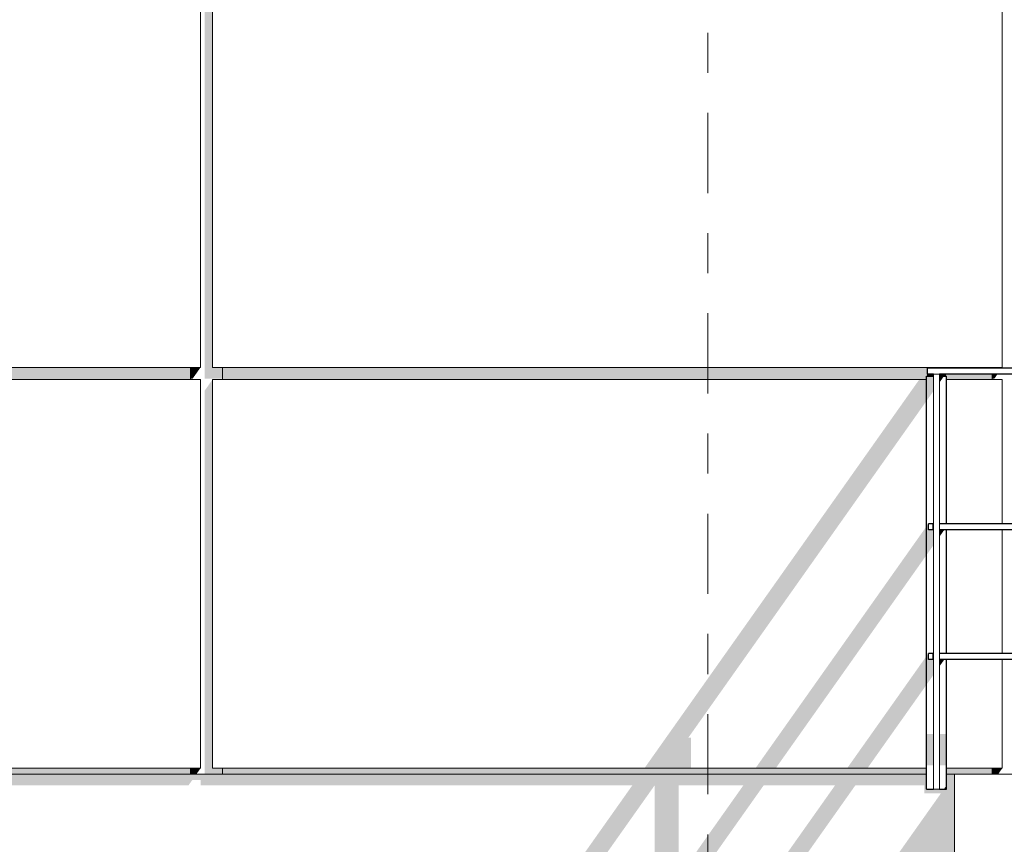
# Model space of a CAD drawing. Header units: metres. Extents: x -52 to 321, y -8 to 26.
# Tile 199 of 256: x 300.71 to 303.17, y 3.17 to 5.23. Entities that reach past the tile are written whole.
import ezdxf
from ezdxf.enums import TextEntityAlignment as Align

# ---------------------------------------------------------------- set-up
doc = ezdxf.new("R2010")
doc.units = ezdxf.units.M
doc.header["$MEASUREMENT"] = 0
doc.linetypes.add('Raster', pattern=[0.4, 0.2, -0.1, 0, -0.1])
for name, color, linetype in [('10 Wand außen', 7, 'Continuous'), ('20 Decke', 7, 'Continuous'), ('40 Absturzsicherung', 7, 'Continuous'), ('50 Sanitäreinrichtung', 7, 'Continuous'), ('90 Achsraster', 7, 'Continuous'), ('94 Genehmigungsplanung Bemaßung', 7, 'Continuous')]:
    doc.layers.add(name, color=color, linetype=linetype)
doc.styles.add('ERSTELLTER_STIL_1', font='arial.ttf')
doc.styles.add('ERSTELLTER_STIL_2', font='arial.ttf')
doc.dimstyles.new('ERSTELLTER_STIL__1', dxfattribs={"dimtxt": 0.25, "dimasz": 0.19, "dimexe": 0.18, "dimexo": 0.1, "dimgap": 0, "dimtad": 1, "dimtih": 1, "dimtoh": 1, "dimzin": 0, "dimdsep": 46, "dimtxsty": 'ERSTELLTER_STIL_2', "dimblk": 'ARROWHEAD_6', "dimblk1": 'ARROWHEAD_6', "dimblk2": 'ARROWHEAD_6', "dimcen": 0.09, "dimclrd": 7, "dimclre": 7, "dimclrt": 7, "dimazin": 0, "dimtfac": 1, "dimtdec": 4, "dimtmove": 0, "dimatfit": 3, "dimfxl": 1, "dimtolj": 1, "dimtzin": 0, "dimarcsym": 0})

# ---------------------------------------------------------------- blocks, each defined once
blk = doc.blocks.new('Standard-Rastermarker[15]_2', base_point=(302.4261, 9.9973))
at = {"layer": '90 Achsraster', "color": 14, "linetype": 'Raster', "lineweight": 18, "true_color": 0xa80000}
blk.add_line((302.4261, 8.9973), (302.4261, -1.0027), dxfattribs=at)
at = {"layer": '90 Achsraster', "color": 14, "lineweight": 18, "true_color": 0xa80000, "style": 'ERSTELLTER_STIL_1'}
for tag, p in [('AC_MarkerText_1_0', (302.4261, 10.4973)), ('AC_MarkerText_1_1', (302.4261, -2.2027))]:
    blk.add_attdef(tag, text='', height=0.3, rotation=360, dxfattribs=at).set_placement(p, align=Align.TOP_CENTER)
blk = doc.blocks.new('*D55', base_point=(33626.1154, -0.0027))
at = {"layer": '94 Genehmigungsplanung Bemaßung', "color": 7, "linetype": 'Continuous', "lineweight": 13}
for p, q in [((297.0161, 9.1905), (297.0161, 9.5655)), ((312.8361, 9.1905), (312.8361, 9.5655)), ((297.1161, 9.478), (296.9161, 9.278)), ((312.7361, 9.278), (312.9361, 9.478)), ((296.8661, 9.378), (297.0161, 9.378)), ((297.0161, 9.378), (312.8361, 9.378)), ((312.8361, 9.378), (312.9861, 9.378))]:
    blk.add_line(p, q, dxfattribs=at)
at = {"layer": '94 Genehmigungsplanung Bemaßung', "color": 7, "lineweight": 13, "insert": (304.4971, 9.428), "char_height": 0.25, "attachment_point": 7, "style": 'ERSTELLTER_STIL_2'}
blk.add_mtext('\\A1;{\\pql;\\fArial|b0|i0|c0|p0;\\W1.000000;15,82}', dxfattribs=at)
blk = doc.blocks.new('ARROWHEAD_6')
at = {"color": 0, "linetype": 'Continuous', "lineweight": 0}
for p, q in [((-0.5, -0.5), (0.5, 0.5)), ((0, 0), (-1, 0))]:
    blk.add_line(p, q, dxfattribs=at)

msp = doc.modelspace()

# ---------------------------------------------------------------- hatches: boundary and pattern name
at = {"layer": '10 Wand außen', "linetype": 'Continuous', "lineweight": 0, "true_color": 0x000000}
h = msp.add_hatch(color=18, dxfattribs=at)
h.paths.add_polyline_path([(297.0961, 3.3198), (297.1311, 3.3198), (297.1405, 3.3331), (297.1611, 3.3331), (297.1611, 3.3198), (299.1311, 3.3198), (299.1405, 3.3331), (299.1611, 3.3331), (299.1611, 3.3198), (301.1311, 3.3198), (301.1405, 3.3331), (301.1611, 3.3331), (301.1611, 3.3198), (302.2383, 3.3198), (301.6066, 2.4264), (301.6066, 2.4114), (301.6216, 2.4114), (301.6216, 2.056), (301.6116, 2.0418), (301.6116, 2.0268), (301.6216, 2.0268), (301.6216, 1.7324), (301.6116, 1.7183), (301.6116, 1.7033), (301.6216, 1.7033), (301.6216, 1.3764), (301.6366, 1.3764), (301.6816, 1.44), (301.6816, 1.7033), (301.8791, 1.7033), (301.7416, 1.5088), (301.7416, 1.356), (302.4287, 1.356), (302.4287, 1.2088), (302.9616, 1.2088), (302.9616, -0.0027), (303.0916, -0.0027), (303.0916, 3.0473), (303.0416, 3.0473), (303.0416, 3.3473), (303.0216, 3.3473), (303.0216, 3.3198), (303.0222, 3.3198), (303.0216, 3.319), (303.0216, 3.3103), (302.9716, 3.3103), (302.9716, 3.3473), (297.0961, 3.3473)])
h.paths.add_polyline_path([(301.8297, 2.0268), (301.6816, 1.8173), (301.6816, 2.0268)], flags=0)
h.paths.add_polyline_path([(301.6816, 2.4114), (301.8729, 2.4114), (301.6816, 2.1408)], flags=0)
h.paths.add_polyline_path([(301.9297, 1.7749), (301.7022, 1.7749), (301.8803, 2.0268), (302.1079, 2.0268)], flags=0)
h.paths.add_polyline_path([(301.8803, 2.0984), (301.7022, 2.0984), (301.9235, 2.4114), (302.1017, 2.4114)], flags=0)
h.paths.add_polyline_path([(301.9285, 2.49), (301.7072, 2.49), (302.2939, 3.3198), (302.2941, 3.3198), (302.2941, 3.007)], flags=0)
h.paths.add_polyline_path([(302.1585, 2.0984), (301.9309, 2.0984), (302.1523, 2.4114), (302.2941, 2.4114), (302.2941, 2.3522), (302.338, 2.3522)], flags=0)
h.paths.add_polyline_path([(301.9791, 2.49), (302.2941, 2.9355), (302.2941, 2.6835), (302.1573, 2.49)], flags=0)
h.paths.add_polyline_path([(302.2941, 2.49), (302.2079, 2.49), (302.2941, 2.6119)], flags=0)
h.paths.add_polyline_path([(302.3541, 3.3198), (302.5153, 3.3198), (302.3541, 3.0919)], flags=0)
h.paths.add_polyline_path([(302.3541, 2.6968), (302.7946, 3.3198), (302.9666, 3.3198), (302.9666, 3.2997), (303.008, 3.2997), (302.4354, 2.49), (302.3541, 2.49)], flags=0)
h.paths.add_polyline_path([(302.3541, 3.0203), (302.5659, 3.3198), (302.744, 3.3198), (302.3541, 2.7684)], flags=0)
h.paths.add_polyline_path([(302.3541, 2.4114), (302.3798, 2.4114), (302.3541, 2.375)], flags=0)
at = {"layer": '40 Absturzsicherung', "linetype": 'Continuous', "lineweight": 0, "true_color": 0x000000}
for points in [[(302.9891, 4.3403), (302.9716, 4.3403), (302.9716, 4.2781), (302.9891, 4.3029)], [(302.9741, 4.3403), (302.9891, 4.3403), (302.9891, 4.3453), (302.9741, 4.3453)], [(303.0041, 4.3453), (303.0041, 4.3403), (303.0191, 4.3403), (303.0191, 4.3453)], [(303.0155, 4.3403), (303.0041, 4.3403), (303.0041, 4.3241)], [(302.9716, 3.8936), (302.9891, 3.9183), (302.9891, 3.9572), (302.9766, 3.9572), (302.9766, 3.9722), (302.9716, 3.9652)], [(302.9866, 3.9722), (302.9866, 3.9572), (302.9891, 3.9572), (302.9891, 3.9722)], [(303.0041, 3.9572), (303.0041, 3.9396), (303.0166, 3.9572)], [(302.9766, 3.6487), (302.9716, 3.6416), (302.9716, 3.5701), (302.9891, 3.5948), (302.9891, 3.6337), (302.9766, 3.6337)], [(302.9866, 3.6487), (302.9866, 3.6337), (302.9891, 3.6337), (302.9891, 3.6487)], [(303.0041, 3.6337), (303.0041, 3.616), (303.0166, 3.6337)], [(302.9716, 3.3695), (302.9891, 3.3695), (302.9891, 3.4481), (302.9716, 3.4481)], [(303.0041, 3.3695), (303.0216, 3.3695), (303.0216, 3.4481), (303.0041, 3.4481)], [(303.0216, 3.319), (303.0155, 3.3103), (303.0216, 3.3103)]]:
    msp.add_hatch(color=18, dxfattribs=at).paths.add_polyline_path(points)
at = {"layer": '50 Sanitäreinrichtung', "linetype": 'Continuous', "lineweight": 0, "true_color": 0x000000}
for points in [[(301.1911, 5.3323), (301.1711, 5.304), (301.1711, 4.334), (301.2161, 4.334), (301.2161, 4.3623), (301.1911, 4.3623)], [(301.1361, 4.3623), (299.2161, 4.3623), (299.2161, 4.3323), (301.1361, 4.3323)], [(301.1611, 4.3623), (301.1361, 4.3623), (301.1361, 4.334), (301.1411, 4.334)], [(303.1361, 4.3623), (301.2161, 4.3623), (301.2161, 4.3323), (302.9716, 4.3323), (302.9716, 4.3403), (302.9741, 4.3403), (302.9741, 4.3603), (303.1361, 4.3603)], [(303.1611, 4.3623), (303.1361, 4.3623), (303.1361, 4.3603), (303.1597, 4.3603)], [(301.1711, 3.3473), (301.2161, 3.3473), (301.2161, 3.3623), (301.1911, 3.3623), (301.1911, 4.3323), (301.1711, 4.304)], [(302.2683, 3.3623), (302.3239, 3.3623), (302.3241, 3.3624), (302.3241, 3.3623), (302.3841, 3.3623), (302.3841, 3.4388), (302.378, 3.4388), (302.9716, 4.2781), (302.9716, 4.3323), (302.9542, 4.3323)], [(303.0191, 4.3403), (303.0216, 4.3403), (303.0216, 4.3323), (303.1361, 4.3323), (303.1361, 4.3453), (303.0191, 4.3453)], [(303.1361, 4.334), (303.1411, 4.334), (303.1491, 4.3453), (303.1361, 4.3453)], [(302.9716, 3.9652), (302.5453, 3.3623), (302.5959, 3.3623), (302.9716, 3.8936)], [(302.9716, 3.6416), (302.774, 3.3623), (302.8246, 3.3623), (302.9716, 3.5701)], [(299.2161, 3.3623), (299.2161, 3.3473), (301.1361, 3.3473), (301.1361, 3.3623)], [(301.1361, 3.3473), (301.1505, 3.3473), (301.1611, 3.3623), (301.1361, 3.3623)], [(301.2161, 3.3623), (301.2161, 3.3473), (302.9716, 3.3473), (302.9716, 3.3623)], [(303.0216, 3.3473), (303.1361, 3.3473), (303.1361, 3.3623), (303.0216, 3.3623)], [(303.1361, 3.3473), (303.1505, 3.3473), (303.1611, 3.3623), (303.1361, 3.3623)]]:
    msp.add_hatch(color=18, dxfattribs=at).paths.add_polyline_path(points)

# ---------------------------------------------------------------- linework, layer by layer
at = {"layer": '10 Wand außen', "color": 7, "linetype": 'Continuous', "lineweight": 13}
for p, q in [((301.1361, 3.3473), (299.2161, 3.3473)), ((302.9716, 3.3473), (301.2161, 3.3473)), ((303.0416, 3.3473), (303.0216, 3.3473))]:
    msp.add_line(p, q, dxfattribs=at)
at = {"layer": '20 Decke', "color": 7, "linetype": 'Continuous', "lineweight": 13}
for p, q in [((303.0416, 3.3473), (303.7983, 3.3473)), ((303.0416, 3.0473), (303.0416, 3.3473))]:
    msp.add_line(p, q, dxfattribs=at)
at = {"layer": '40 Absturzsicherung', "color": 250, "linetype": 'Continuous', "lineweight": 25, "true_color": 0x191919}
for p, q in [((302.9741, 4.3453), (302.9741, 4.3603)), ((306.2236, 4.3603), (302.9741, 4.3603)), ((302.9716, 4.3403), (302.9891, 4.3403)), ((302.9716, 3.3103), (302.9716, 4.3403)), ((302.9891, 4.3453), (302.9741, 4.3453)), ((306.2161, 4.3453), (303.0041, 4.3453)), ((303.0041, 4.3403), (303.0216, 4.3403)), ((303.0216, 3.9722), (303.0216, 4.3403)), ((302.9766, 3.9572), (302.9766, 3.9722)), ((302.9891, 3.9722), (302.9766, 3.9722)), ((302.9891, 3.9572), (302.9766, 3.9572)), ((303.7983, 3.9722), (303.0041, 3.9722)), ((303.7983, 3.9572), (303.0041, 3.9572)), ((303.0216, 3.6487), (303.0216, 3.9572)), ((302.9766, 3.6337), (302.9766, 3.6487)), ((302.9891, 3.6487), (302.9766, 3.6487)), ((303.7983, 3.6487), (303.0041, 3.6487)), ((302.9891, 3.6337), (302.9766, 3.6337)), ((303.7983, 3.6337), (303.0041, 3.6337)), ((303.0216, 3.3103), (303.0216, 3.6337)), ((302.9716, 3.3103), (302.9891, 3.3103)), ((303.0041, 3.3103), (303.0216, 3.3103))]:
    msp.add_line(p, q, dxfattribs=at)
at = {"layer": '40 Absturzsicherung', "color": 7, "linetype": 'Continuous', "lineweight": 13}
for p, q in [((302.9741, 4.3403), (302.9741, 4.3453)), ((302.9891, 4.3453), (303.0041, 4.3453)), ((302.9891, 3.3103), (302.9891, 4.3453)), ((303.0041, 3.3103), (303.0041, 4.3453)), ((303.0191, 4.3403), (303.0191, 4.3453)), ((302.9891, 3.3103), (303.0041, 3.3103))]:
    msp.add_line(p, q, dxfattribs=at)
at = {"layer": '50 Sanitäreinrichtung', "color": 251, "linetype": 'Continuous', "lineweight": 18, "true_color": 0x5f5f5f}
for p, q in [((301.1611, 4.3623), (301.1611, 5.3323)), ((301.1911, 4.3623), (301.1911, 5.3323)), ((303.1611, 4.3623), (303.1611, 5.3323)), ((301.1611, 4.3623), (299.1911, 4.3623)), ((301.1361, 4.3323), (301.1361, 4.3623)), ((303.1611, 4.3623), (301.1911, 4.3623)), ((301.2161, 4.3323), (301.2161, 4.3623)), ((303.1361, 4.3603), (303.1361, 4.3623)), ((301.1611, 4.3323), (299.1911, 4.3323)), ((301.1611, 3.3623), (301.1611, 4.3323)), ((302.9716, 4.3323), (301.1911, 4.3323)), ((301.1911, 3.3623), (301.1911, 4.3323)), ((303.1611, 4.3323), (303.0216, 4.3323)), ((303.1361, 4.3323), (303.1361, 4.3453)), ((303.1611, 3.9722), (303.1611, 4.3323)), ((303.1611, 3.6487), (303.1611, 3.9572)), ((303.1611, 3.3623), (303.1611, 3.6337)), ((301.1611, 3.3623), (299.1911, 3.3623)), ((301.1361, 3.3473), (301.1361, 3.3623)), ((301.2161, 3.3473), (301.1361, 3.3473)), ((302.9716, 3.3623), (301.1911, 3.3623)), ((301.2161, 3.3473), (301.2161, 3.3623)), ((303.1611, 3.3623), (303.0216, 3.3623)), ((303.1361, 3.3473), (303.1361, 3.3623))]:
    msp.add_line(p, q, dxfattribs=at)

# ---------------------------------------------------------------- block references
at = {"layer": '90 Achsraster', "color": 7, "linetype": 'Continuous', "lineweight": 18}
msp.add_blockref('Standard-Rastermarker[15]_2', (302.4261, 9.9973), dxfattribs=at)

# ---------------------------------------------------------------- dimensions: what is measured, and where the dimension line sits
at = {"layer": '94 Genehmigungsplanung Bemaßung', "color": 7, "linetype": 'Continuous', "lineweight": 13}
dim = msp.add_linear_dim(base=(312.8361, 9.378), p1=(297.0161, 3.3473), p2=(312.8361, 3.3473), dimstyle='ERSTELLTER_STIL__1', dxfattribs=at)
dim.commit()
dim.dimension.update_dxf_attribs({"geometry": '*D55', "text_midpoint": (304.9158, 9.553), "dimtype": 160})

doc.saveas('drawing.dxf')
